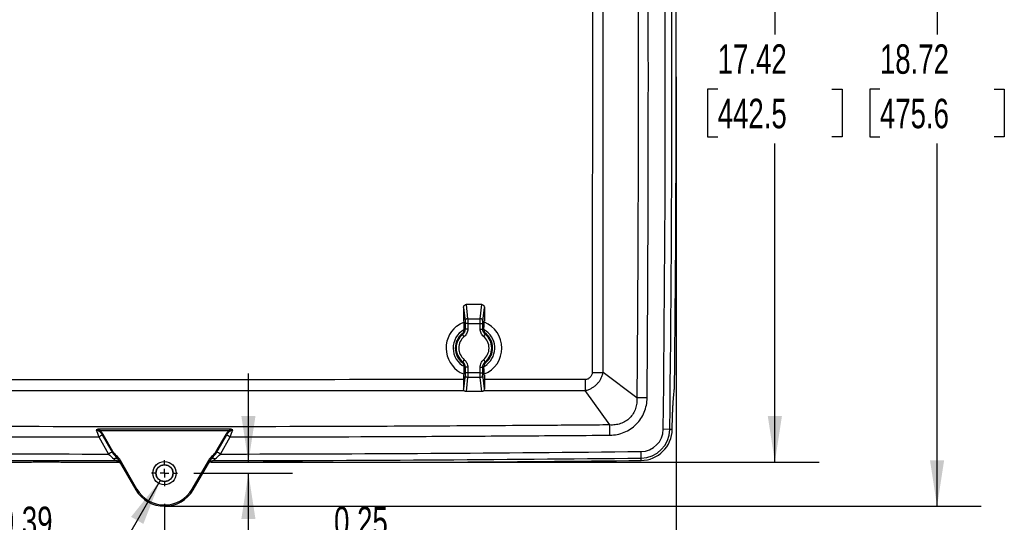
# Model space of a CAD drawing. Header units: inches. Extents: x 2 to 86, y 2 to 66.
# Tile 5 of 34: x 17 to 39.3, y 15.6 to 27. Entities that reach past the tile are written whole.
import ezdxf

# ---------------------------------------------------------------- set-up
doc = ezdxf.new("R2010")
doc.units = ezdxf.units.IN
doc.header["$LTSCALE"] = 8
doc.header["$MEASUREMENT"] = 0
doc.linetypes.add('CENTERX2', pattern=[0.8, 0.5, -0.1, 0.1, -0.1])
doc.layers.add('CENTER', color=40, linetype='CENTERX2')
doc.layers.add('DIMENSIONS', color=140, linetype='Continuous', lineweight=25)
doc.styles.add('SLDTEXTSTYLE0', font='TXT', dxfattribs={"width": 0.7})
doc.dimstyles.new('SLDDIMSTYLE0', dxfattribs={"dimtxt": 0.679688, "dimasz": 1.04, "dimexe": 0, "dimexo": 0.0625, "dimgap": 0.169922, "dimtad": 0, "dimtih": 1, "dimtoh": 1, "dimrnd": 1e-09, "dimzin": 12, "dimdsep": 46, "dimtxsty": 'SLDTEXTSTYLE0', "dimsah": 1, "dimcen": 0.09, "dimadec": 0, "dimazin": 3, "dimtfac": 1, "dimtofl": 0, "dimtmove": 0, "dimatfit": 3, "dimfxl": 0, "dimfrac": 2, "dimtolj": 1, "dimtzin": 12, "dimarcsym": 0})
doc.dimstyles.new('SLDDIMSTYLE1', dxfattribs={"dimtxt": 0.679688, "dimasz": 1.04, "dimexe": 0, "dimexo": 0.0625, "dimgap": 0.169922, "dimtad": 0, "dimtih": 1, "dimtoh": 1, "dimrnd": 1e-09, "dimdsep": 46, "dimtxsty": 'SLDTEXTSTYLE0', "dimsah": 1, "dimcen": 0.09, "dimadec": 0, "dimazin": 2, "dimtfac": 1, "dimtmove": 0, "dimatfit": 0, "dimfxl": 0, "dimfrac": 2, "dimtolj": 1, "dimtzin": 12, "dimarcsym": 0})
doc.dimstyles.new('SLDDIMSTYLE2', dxfattribs={"dimtxt": 0.679688, "dimasz": 1.04, "dimexe": 0, "dimexo": 0.0625, "dimgap": 0.169922, "dimtad": 0, "dimtih": 1, "dimtoh": 1, "dimrnd": 1e-09, "dimdsep": 46, "dimtxsty": 'SLDTEXTSTYLE0', "dimsah": 1, "dimcen": 0, "dimadec": 0, "dimazin": 2, "dimtfac": 1, "dimtofl": 0, "dimtmove": 0, "dimatfit": 3, "dimfxl": 0, "dimfrac": 2, "dimtolj": 1, "dimtzin": 12, "dimarcsym": 0})

# ---------------------------------------------------------------- blocks, each defined once
blk = doc.blocks.new('_D')
at = {"layer": 'DIMENSIONS'}
for p, q in [((8.749, 25.26), (8.749, 11.13)), ((20.323, 16.002), (20.323, 11.13)), ((8.749, 12.13), (12.788, 12.13)), ((13.709, 12.13), (13.481, 12.13)), ((13.481, 12.13), (13.481, 11.05)), ((16.294, 12.13), (16.522, 12.13)), ((16.522, 12.13), (16.522, 11.05)), ((20.323, 12.13), (17.215, 12.13)), ((13.481, 11.05), (13.709, 11.05)), ((16.522, 11.05), (16.294, 11.05))]:
    blk.add_line(p, q, dxfattribs=at)
for points in [[(8.749, 12.13), (9.789, 11.97), (9.789, 12.29)], [(20.323, 12.13), (19.283, 12.29), (19.283, 11.97)]]:
    blk.add_solid(points, dxfattribs=at)
at = {"layer": 'DIMENSIONS', "char_height": 0.6667, "attachment_point": 1, "style": 'SLDTEXTSTYLE0'}
for s, insert in [('11.57', (13.709, 13.141)), ('294.0', (13.709, 11.909))]:
    blk.add_mtext(s, dxfattribs=dict(at, insert=insert))
blk = doc.blocks.new('_D_1')
at = {"layer": 'DIMENSIONS'}
for p, q in [((31.897, 25.26), (31.897, 11.13)), ((20.323, 16.002), (20.323, 11.13)), ((20.323, 12.13), (24.421, 12.13)), ((25.342, 12.13), (25.114, 12.13)), ((25.114, 12.13), (25.114, 11.05)), ((27.927, 12.13), (28.155, 12.13)), ((28.155, 12.13), (28.155, 11.05)), ((31.897, 12.13), (28.848, 12.13)), ((25.114, 11.05), (25.342, 11.05)), ((28.155, 11.05), (27.927, 11.05))]:
    blk.add_line(p, q, dxfattribs=at)
for points in [[(20.323, 12.13), (21.363, 11.97), (21.363, 12.29)], [(31.897, 12.13), (30.857, 12.29), (30.857, 11.97)]]:
    blk.add_solid(points, dxfattribs=at)
at = {"layer": 'DIMENSIONS', "char_height": 0.6667, "attachment_point": 1, "style": 'SLDTEXTSTYLE0'}
for s, insert in [('11.57', (25.342, 13.141)), ('294.0', (25.342, 11.909))]:
    blk.add_mtext(s, dxfattribs=dict(at, insert=insert))
blk = doc.blocks.new('_D_2')
at = {"layer": 'DIMENSIONS'}
for p, q in [((22.221, 16.947), (22.221, 18.947)), ((21.78, 16.947), (23.221, 16.947)), ((20.986, 16.695), (23.221, 16.695)), ((22.221, 14.926), (22.221, 16.695)), ((23.216, 14.926), (22.221, 14.926)), ((24.441, 14.926), (24.213, 14.926)), ((24.213, 14.926), (24.213, 13.845)), ((25.896, 14.926), (26.124, 14.926)), ((26.124, 14.926), (26.124, 13.845)), ((24.213, 13.845), (24.441, 13.845)), ((26.124, 13.845), (25.896, 13.845))]:
    blk.add_line(p, q, dxfattribs=at)
for points in [[(22.221, 16.947), (22.381, 17.987), (22.061, 17.987)], [(22.221, 16.695), (22.061, 15.655), (22.381, 15.655)]]:
    blk.add_solid(points, dxfattribs=at)
at = {"layer": 'DIMENSIONS', "char_height": 0.6667, "attachment_point": 1, "style": 'SLDTEXTSTYLE0'}
for s, insert in [('0.25', (24.159, 15.937)), ('6.4', (24.441, 14.705))]:
    blk.add_mtext(s, dxfattribs=dict(at, insert=insert))
blk = doc.blocks.new('_D_3')
at = {"layer": 'DIMENSIONS'}
for p, q in [((21.273, 34.366), (35.129, 34.366)), ((34.129, 34.366), (34.129, 26.618)), ((32.836, 25.386), (32.608, 25.386)), ((32.608, 25.386), (32.608, 24.306)), ((35.421, 25.386), (35.65, 25.386)), ((35.65, 25.386), (35.65, 24.306)), ((32.608, 24.306), (32.836, 24.306)), ((35.65, 24.306), (35.421, 24.306)), ((34.129, 16.947), (34.129, 24.153)), ((21.78, 16.947), (35.129, 16.947))]:
    blk.add_line(p, q, dxfattribs=at)
for points in [[(34.129, 34.366), (33.969, 33.326), (34.289, 33.326)], [(34.129, 16.947), (34.289, 17.987), (33.969, 17.987)]]:
    blk.add_solid(points, dxfattribs=at)
at = {"layer": 'DIMENSIONS', "char_height": 0.6667, "attachment_point": 1, "style": 'SLDTEXTSTYLE0'}
for s, insert in [('17.42', (32.836, 26.397)), ('442.5', (32.836, 25.165))]:
    blk.add_mtext(s, dxfattribs=dict(at, insert=insert))
blk = doc.blocks.new('_D_4')
at = {"layer": 'DIMENSIONS'}
for p, q in [((31.633, 34.67), (38.798, 34.67)), ((37.798, 34.67), (37.798, 26.618)), ((36.505, 25.386), (36.277, 25.386)), ((36.277, 25.386), (36.277, 24.306)), ((39.091, 25.386), (39.319, 25.386)), ((39.319, 25.386), (39.319, 24.306)), ((36.277, 24.306), (36.505, 24.306)), ((39.319, 24.306), (39.091, 24.306)), ((37.798, 15.947), (37.798, 24.153)), ((20.723, 15.947), (38.798, 15.947))]:
    blk.add_line(p, q, dxfattribs=at)
for points in [[(37.798, 34.67), (37.638, 33.63), (37.958, 33.63)], [(37.798, 15.947), (37.958, 16.987), (37.638, 16.987)]]:
    blk.add_solid(points, dxfattribs=at)
at = {"layer": 'DIMENSIONS', "char_height": 0.6667, "attachment_point": 1, "style": 'SLDTEXTSTYLE0'}
for s, insert in [('18.72', (36.505, 26.397)), ('475.6', (36.505, 25.165))]:
    blk.add_mtext(s, dxfattribs=dict(at, insert=insert))
blk = doc.blocks.new('_D_5')
at = {"layer": 'DIMENSIONS'}
for p, q in [((8.749, 26.06), (8.749, 38.301)), ((31.897, 26.06), (31.897, 38.301)), ((8.749, 37.301), (18.606, 37.301)), ((19.527, 37.301), (19.299, 37.301)), ((19.299, 37.301), (19.299, 36.221)), ((22.112, 37.301), (22.34, 37.301)), ((22.34, 37.301), (22.34, 36.221)), ((31.897, 37.301), (23.033, 37.301)), ((19.299, 36.221), (19.527, 36.221)), ((22.34, 36.221), (22.112, 36.221))]:
    blk.add_line(p, q, dxfattribs=at)
for points in [[(8.749, 37.301), (9.789, 37.141), (9.789, 37.461)], [(31.897, 37.301), (30.857, 37.461), (30.857, 37.141)]]:
    blk.add_solid(points, dxfattribs=at)
at = {"layer": 'DIMENSIONS', "char_height": 0.6667, "attachment_point": 1, "style": 'SLDTEXTSTYLE0'}
for s, insert in [('23.15', (19.527, 38.313)), ('588.0', (19.527, 37.08))]:
    blk.add_mtext(s, dxfattribs=dict(at, insert=insert))
blk = doc.blocks.new('_D_6')
at = {"layer": 'DIMENSIONS'}
for p, q in [((20.226, 16.528), (19.301, 14.926)), ((16.346, 14.926), (16.118, 14.926)), ((16.118, 14.926), (16.118, 13.845)), ((17.8, 14.926), (18.029, 14.926)), ((18.029, 14.926), (18.029, 13.845)), ((19.301, 14.926), (18.596, 14.926)), ((16.118, 13.845), (16.346, 13.845)), ((18.029, 13.845), (17.8, 13.845))]:
    blk.add_line(p, q, dxfattribs=at)
blk.add_solid([(20.226, 16.528), (19.568, 15.707), (19.845, 15.547)], dxfattribs=at)
at = {"layer": 'DIMENSIONS', "char_height": 0.6667, "attachment_point": 1, "style": 'SLDTEXTSTYLE0'}
for s, insert in [('%%c', (15.55, 15.937)), ('0.39', (16.576, 15.937)), ('9.8', (16.346, 14.705))]:
    blk.add_mtext(s, dxfattribs=dict(at, insert=insert))
blk = doc.blocks.new('SW_CENTERMARKSYMBOL_0')
at = {"layer": 'CENTER', "color": 0}
for p, q in [((0, 0.2), (0, 0.293)), ((-0.2, 0), (-0.293, 0)), ((0, 0), (-0.1, 0)), ((0, 0), (0, 0.1)), ((0, 0), (0.1, 0)), ((0, 0), (0, -0.1)), ((0.2, 0), (0.293, 0)), ((0, -0.2), (0, -0.293))]:
    blk.add_line(p, q, dxfattribs=at)

msp = doc.modelspace()

# ---------------------------------------------------------------- linework, layer by layer
for p, q in [((27.144, 20.51), (27.18, 20.188)), ((27.501, 20.51), (27.144, 20.51)), ((27.466, 20.188), (27.501, 20.51)), ((27.087, 20.445), (27.087, 20.139)), ((27.087, 20.445), (27.121, 20.135)), ((27.525, 20.135), (27.559, 20.445)), ((27.559, 20.445), (27.559, 20.139)), ((27.182, 20.082), (27.123, 20.082)), ((27.123, 20.082), (27.123, 19.955)), ((27.18, 20.188), (27.466, 20.188)), ((27.182, 20.082), (27.464, 20.082)), ((27.182, 20.082), (27.182, 19.955)), ((27.464, 20.082), (27.523, 20.082)), ((27.464, 19.955), (27.464, 20.082)), ((27.523, 19.955), (27.523, 20.082)), ((27.104, 19.789), (27.066, 19.834)), ((27.098, 19.95), (27.098, 19.944)), ((27.182, 19.955), (27.123, 19.955)), ((27.464, 19.955), (27.523, 19.955)), ((27.542, 19.789), (27.58, 19.834)), ((27.548, 19.95), (27.548, 19.944)), ((27.104, 19.262), (27.066, 19.217)), ((27.542, 19.262), (27.58, 19.217)), ((27.544, 19.165), (27.587, 19.195)), ((27.551, 19.111), (27.618, 19.156)), ((27.098, 19.107), (27.098, 19.101)), ((27.182, 19.096), (27.123, 19.096)), ((27.123, 19.096), (27.123, 18.968)), ((27.182, 18.968), (27.123, 18.968)), ((27.182, 19.096), (27.182, 18.968)), ((27.464, 18.968), (27.182, 18.968)), ((27.464, 19.096), (27.523, 19.096)), ((27.464, 18.968), (27.464, 19.096)), ((27.464, 18.968), (27.523, 18.968)), ((27.523, 18.968), (27.523, 19.096)), ((27.548, 19.107), (27.548, 19.101)), ((31.007, 18.4), (30.243, 18.97)), ((27.121, 18.916), (27.087, 18.605)), ((27.087, 18.912), (27.087, 18.605)), ((27.18, 18.863), (27.144, 18.541)), ((27.466, 18.863), (27.18, 18.863)), ((27.501, 18.541), (27.466, 18.863)), ((27.559, 18.605), (27.525, 18.916)), ((27.559, 18.912), (27.559, 18.605)), ((29.838, 18.811), (27.559, 18.811)), ((27.501, 18.541), (27.144, 18.541)), ((27.544, 18.564), (29.837, 18.564)), ((30.396, 17.786), (29.837, 18.564)), ((31.753, 17.686), (31.604, 17.687)), ((31.807, 17.685), (31.753, 17.686)), ((31.807, 17.685), (31.807, 17.687)), ((18.836, 17.514), (19.059, 17.128)), ((18.915, 17.56), (19.139, 17.174)), ((19.158, 17.185), (18.934, 17.571)), ((21.711, 17.571), (21.488, 17.185)), ((21.507, 17.174), (21.73, 17.56)), ((21.587, 17.128), (21.81, 17.514)), ((31.104, 17.036), (31.102, 17.186)), ((19.27, 17.012), (19.293, 16.98)), ((19.29, 16.985), (19.302, 16.97)), ((19.293, 16.98), (19.301, 16.969)), ((19.301, 16.969), (19.675, 16.321)), ((19.322, 16.932), (19.312, 16.938)), ((19.7, 16.336), (19.327, 16.984)), ((21.319, 16.984), (20.945, 16.336)), ((20.971, 16.321), (21.345, 16.969)), ((21.334, 16.938), (21.324, 16.932)), ((21.343, 16.97), (21.355, 16.985)), ((21.345, 16.969), (21.353, 16.98)), ((21.353, 16.98), (21.376, 17.012)), ((31.104, 16.983), (31.104, 17.036)), ((19.7, 16.336), (19.675, 16.321)), ((20.945, 16.336), (20.971, 16.321))]:
    msp.add_line(p, q)
at = {"flags": 128}
for points in [[(26.93, 20.018), (27.008, 20.071), (27.09, 20.111)], [(27.089, 20.14), (27.088, 20.139), (27.087, 20.139)], [(27.559, 20.139), (27.558, 20.139), (27.557, 20.14)], [(27.087, 18.912), (27.088, 18.911), (27.089, 18.911)], [(27.557, 18.911), (27.558, 18.911), (27.559, 18.912)], [(31.844, 18.482), (31.85, 18.541), (31.854, 18.587)], [(19.23, 16.978), (19.25, 16.961), (19.266, 16.947)], [(21.38, 16.947), (21.4, 16.964), (21.416, 16.978)]]:
    msp.add_lwpolyline(points, dxfattribs=at)
for radius in [0.263, 0.193, 0.189, 0.188]:
    msp.add_circle((20.323, 16.695), radius)
for centre, radius, start, end in [((-644.761, 25.66), 676.412, 359.324637, 0.675363), ((-644.761, 25.66), 676.561, 359.324637, 0.675363), ((-644.761, 25.66), 676.658, 359.409854, 0.590146), ((27.179, 20.13), 0.0578, 88.6744, 175.034), ((27.467, 20.13), 0.0578, 4.966, 91.3256), ((27.323, 19.525), 0.63, 291.8988, 68.116), ((27.323, 19.525), 0.63, 128.6047, 248.1751), ((27.323, 19.525), 0.472, 119.1074, 242.5423), ((27.323, 19.525), 0.423, 128.4647, 232.3653), ((27.323, 19.525), 0.409, 132.4807, 227.5193), ((27.323, 19.525), 0.402, 129.7777, 230.2223), ((27.323, 19.525), 0.472, 308.6047, 60.7644), ((27.323, 19.525), 0.423, 308.6047, 54.0509), ((27.323, 19.525), 0.402, 309.7777, 50.2223), ((27.323, 19.525), 0.409, 312.4807, 47.5193), ((27.323, 19.525), 0.342, 129.7777, 230.2223), ((27.323, 19.525), 0.342, 309.7777, 50.2223), ((27.179, 18.921), 0.0578, 184.966, 271.3256), ((27.467, 18.921), 0.0578, 268.6744, 355.034), ((31.096, 17.693), 0.508, 270.6247, 359.3246), ((31.096, 17.693), 0.657, 270.6247, 359.3246), ((31.096, 17.693), 0.711, 270.6247, 359.3246), ((20.315, 1006.567), 989.44, 269.376261, 269.927266), ((20.315, 1006.567), 989.44, 270.073651, 270.624655), ((20.315, 1006.567), 989.589, 269.376261, 269.937182), ((20.315, 1006.567), 989.589, 270.063734, 270.624655), ((20.315, 1006.567), 989.643, 270.365274, 270.624655), ((20.323, 16.695), 0.749, 210, 330), ((20.323, 16.695), 0.719, 210, 330)]:
    msp.add_arc(centre, radius, start, end)
for points, knots in [([(31.007, 32.921), (31.008, 32.883), (31.008, 32.845), (31.009, 32.77), (31.009, 32.732), (31.01, 32.618), (31.01, 32.543), (31.012, 32.316), (31.013, 32.164), (31.017, 31.711), (31.019, 31.408), (31.024, 30.501), (31.028, 29.896), (31.035, 28.08), (31.038, 26.87), (31.038, 24.45), (31.035, 23.24), (31.028, 21.425), (31.024, 20.82), (31.019, 19.912), (31.017, 19.61), (31.013, 19.156), (31.012, 19.005), (31.01, 18.778), (31.01, 18.702), (31.009, 18.589), (31.009, 18.551), (31.008, 18.475), (31.008, 18.437), (31.007, 18.4)], [0, 0, 0, 0, 0.007812, 0.007812, 0.015625, 0.015625, 0.03125, 0.03125, 0.0625, 0.0625, 0.125, 0.125, 0.25, 0.25, 0.5, 0.5, 0.75, 0.75, 0.875, 0.875, 0.9375, 0.9375, 0.96875, 0.96875, 0.984375, 0.984375, 0.992188, 0.992188, 1, 1, 1, 1]), ([(31.239, 18.398), (31.241, 18.549), (31.242, 18.701), (31.244, 19.003), (31.245, 19.155), (31.248, 19.608), (31.25, 19.911), (31.255, 20.819), (31.258, 21.424), (31.265, 23.24), (31.267, 24.45), (31.267, 26.871), (31.265, 28.081), (31.258, 29.897), (31.255, 30.502), (31.25, 31.41), (31.248, 31.712), (31.245, 32.166), (31.244, 32.317), (31.242, 32.62), (31.241, 32.771), (31.239, 32.923)], [0, 0, 0, 0, 0.03125, 0.03125, 0.0625, 0.0625, 0.125, 0.125, 0.25, 0.25, 0.5, 0.5, 0.75, 0.75, 0.875, 0.875, 0.9375, 0.9375, 0.96875, 0.96875, 1, 1, 1, 1]), ([(29.998, 32.351), (29.998, 32.211), (29.998, 32.072), (29.998, 31.793), (29.998, 31.654), (29.999, 31.236), (29.999, 30.957), (29.999, 30.121), (30, 29.563), (30, 27.89), (30.001, 26.775), (30.001, 24.545), (30, 23.43), (30, 21.758), (29.999, 21.2), (29.999, 20.364), (29.999, 20.085), (29.998, 19.667), (29.998, 19.528), (29.998, 19.249), (29.998, 19.109), (29.998, 18.97)], [0, 0, 0, 0, 0.03125, 0.03125, 0.0625, 0.0625, 0.125, 0.125, 0.25, 0.25, 0.5, 0.5, 0.75, 0.75, 0.875, 0.875, 0.9375, 0.9375, 0.96875, 0.96875, 1, 1, 1, 1]), ([(30.243, 18.97), (30.243, 18.988), (30.243, 19.005), (30.243, 19.04), (30.243, 19.057), (30.243, 19.109), (30.243, 19.144), (30.243, 19.249), (30.243, 19.318), (30.243, 19.527), (30.243, 19.667), (30.243, 20.085), (30.243, 20.364), (30.243, 21.2), (30.243, 21.758), (30.243, 23.43), (30.243, 24.545), (30.243, 26.775), (30.243, 27.89), (30.243, 29.563), (30.243, 30.121), (30.243, 30.957), (30.243, 31.236), (30.243, 31.654), (30.243, 31.793), (30.243, 32.002), (30.243, 32.072), (30.243, 32.176), (30.243, 32.211), (30.243, 32.264), (30.243, 32.281), (30.243, 32.316), (30.243, 32.333), (30.243, 32.351)], [0, 0, 0, 0, 0.003906, 0.003906, 0.007813, 0.007813, 0.015625, 0.015625, 0.03125, 0.03125, 0.0625, 0.0625, 0.125, 0.125, 0.25, 0.25, 0.5, 0.5, 0.75, 0.75, 0.875, 0.875, 0.9375, 0.9375, 0.96875, 0.96875, 0.984375, 0.984375, 0.992188, 0.992188, 0.996094, 0.996094, 1, 1, 1, 1]), ([(27.087, 20.445), (27.087, 20.453), (27.088, 20.461), (27.093, 20.477), (27.098, 20.485), (27.109, 20.497), (27.116, 20.502), (27.13, 20.508), (27.137, 20.51), (27.144, 20.51)], [0, 0, 0, 0, 0.25, 0.25, 0.5, 0.5, 0.75, 0.75, 1, 1, 1, 1]), ([(27.501, 20.51), (27.508, 20.51), (27.516, 20.508), (27.53, 20.502), (27.537, 20.497), (27.548, 20.485), (27.552, 20.477), (27.558, 20.461), (27.559, 20.453), (27.559, 20.445)], [0, 0, 0, 0, 0.25, 0.25, 0.5, 0.5, 0.75, 0.75, 1, 1, 1, 1]), ([(27.089, 20.14), (27.091, 20.098), (27.092, 20.063), (27.095, 20), (27.097, 19.974), (27.098, 19.95)], [0, 0, 0, 0, 0.5, 0.5, 1, 1, 1, 1]), ([(27.121, 20.135), (27.121, 20.133), (27.122, 20.13), (27.122, 20.122), (27.122, 20.118), (27.123, 20.109), (27.123, 20.104), (27.123, 20.093), (27.123, 20.088), (27.123, 20.082)], [0, 0, 0, 0, 0.25, 0.25, 0.5, 0.5, 0.75, 0.75, 1, 1, 1, 1]), ([(27.18, 20.188), (27.18, 20.187), (27.18, 20.185), (27.18, 20.181), (27.181, 20.177), (27.181, 20.173), (27.181, 20.169), (27.181, 20.164), (27.181, 20.159), (27.181, 20.154), (27.181, 20.149), (27.181, 20.144), (27.181, 20.138), (27.182, 20.133), (27.182, 20.127), (27.182, 20.122), (27.182, 20.116), (27.182, 20.11), (27.182, 20.105), (27.182, 20.099), (27.182, 20.093), (27.182, 20.088), (27.182, 20.084), (27.182, 20.082)], [0, 0, 0, 0, 0.0530782, 0.1056101, 0.1575959, 0.2090355, 0.2599289, 0.3102764, 0.3600778, 0.4093333, 0.4580428, 0.5062066, 0.5538245, 0.6008967, 0.6474233, 0.6934042, 0.7388396, 0.7837296, 0.8280741, 0.8718734, 0.9151274, 0.9578362, 1, 1, 1, 1]), ([(27.464, 20.082), (27.464, 20.085), (27.464, 20.089), (27.464, 20.096), (27.464, 20.104), (27.464, 20.111), (27.464, 20.118), (27.464, 20.125), (27.464, 20.131), (27.464, 20.138), (27.464, 20.146), (27.465, 20.154), (27.465, 20.164), (27.465, 20.173), (27.465, 20.181), (27.466, 20.186), (27.466, 20.188)], [0, 0, 0, 0, 0.054255, 0.108836, 0.163743, 0.218976, 0.274537, 0.330424, 0.386638, 0.443178, 0.500047, 0.591913, 0.687841, 0.787832, 0.891885, 1, 1, 1, 1]), ([(27.523, 20.082), (27.523, 20.088), (27.523, 20.093), (27.523, 20.104), (27.523, 20.109), (27.523, 20.118), (27.524, 20.122), (27.524, 20.13), (27.524, 20.133), (27.525, 20.135)], [0, 0, 0, 0, 0.25, 0.25, 0.5, 0.5, 0.75, 0.75, 1, 1, 1, 1]), ([(27.548, 19.95), (27.549, 19.974), (27.55, 20), (27.553, 20.063), (27.555, 20.098), (27.557, 20.14)], [0, 0, 0, 0, 0.5, 0.5, 1, 1, 1, 1]), ([(27.046, 19.827), (27.062, 19.842), (27.075, 19.86), (27.093, 19.9), (27.098, 19.922), (27.098, 19.944)], [0, 0, 0, 0, 0.5, 0.5, 1, 1, 1, 1]), ([(27.123, 19.955), (27.123, 19.932), (27.118, 19.909), (27.098, 19.867), (27.084, 19.849), (27.066, 19.834)], [0, 0, 0, 0, 0.5, 0.5, 1, 1, 1, 1]), ([(27.182, 19.955), (27.182, 19.94), (27.18, 19.924), (27.173, 19.893), (27.168, 19.878), (27.155, 19.849), (27.146, 19.835), (27.126, 19.809), (27.116, 19.798), (27.104, 19.789)], [0, 0, 0, 0, 0.25, 0.25, 0.5, 0.5, 0.75, 0.75, 1, 1, 1, 1]), ([(27.542, 19.789), (27.53, 19.798), (27.519, 19.809), (27.5, 19.835), (27.491, 19.849), (27.477, 19.878), (27.472, 19.893), (27.465, 19.924), (27.464, 19.94), (27.464, 19.955)], [0, 0, 0, 0, 0.25, 0.25, 0.5, 0.5, 0.75, 0.75, 1, 1, 1, 1]), ([(27.58, 19.834), (27.562, 19.849), (27.548, 19.867), (27.528, 19.909), (27.523, 19.932), (27.523, 19.955)], [0, 0, 0, 0, 0.5, 0.5, 1, 1, 1, 1]), ([(27.548, 19.944), (27.548, 19.922), (27.553, 19.9), (27.57, 19.86), (27.584, 19.842), (27.599, 19.827)], [0, 0, 0, 0, 0.5, 0.5, 1, 1, 1, 1]), ([(27.098, 19.107), (27.098, 19.128), (27.093, 19.15), (27.075, 19.191), (27.062, 19.209), (27.046, 19.223)], [0, 0, 0, 0, 0.5, 0.5, 1, 1, 1, 1]), ([(27.066, 19.217), (27.084, 19.202), (27.098, 19.183), (27.118, 19.142), (27.123, 19.119), (27.123, 19.096)], [0, 0, 0, 0, 0.5, 0.5, 1, 1, 1, 1]), ([(27.104, 19.262), (27.116, 19.252), (27.126, 19.241), (27.146, 19.216), (27.155, 19.202), (27.168, 19.173), (27.173, 19.157), (27.18, 19.126), (27.182, 19.111), (27.182, 19.096)], [0, 0, 0, 0, 0.25, 0.25, 0.5, 0.5, 0.75, 0.75, 1, 1, 1, 1]), ([(27.464, 19.096), (27.464, 19.111), (27.465, 19.126), (27.472, 19.157), (27.477, 19.173), (27.491, 19.202), (27.5, 19.216), (27.519, 19.241), (27.53, 19.252), (27.542, 19.262)], [0, 0, 0, 0, 0.25, 0.25, 0.5, 0.5, 0.75, 0.75, 1, 1, 1, 1]), ([(27.523, 19.096), (27.523, 19.119), (27.528, 19.142), (27.548, 19.183), (27.562, 19.202), (27.58, 19.217)], [0, 0, 0, 0, 0.5, 0.5, 1, 1, 1, 1]), ([(27.599, 19.223), (27.584, 19.209), (27.57, 19.191), (27.553, 19.15), (27.548, 19.128), (27.548, 19.107)], [0, 0, 0, 0, 0.5, 0.5, 1, 1, 1, 1]), ([(27.098, 19.101), (27.097, 19.077), (27.095, 19.05), (27.092, 18.988), (27.091, 18.953), (27.089, 18.911)], [0, 0, 0, 0, 0.5, 0.5, 1, 1, 1, 1]), ([(27.123, 18.968), (27.123, 18.963), (27.123, 18.957), (27.123, 18.947), (27.123, 18.942), (27.122, 18.933), (27.122, 18.928), (27.122, 18.921), (27.121, 18.918), (27.121, 18.916)], [0, 0, 0, 0, 0.25, 0.25, 0.5, 0.5, 0.75, 0.75, 1, 1, 1, 1]), ([(27.182, 18.968), (27.182, 18.966), (27.182, 18.961), (27.182, 18.954), (27.182, 18.947), (27.182, 18.94), (27.182, 18.933), (27.182, 18.926), (27.182, 18.919), (27.182, 18.913), (27.181, 18.905), (27.181, 18.896), (27.181, 18.887), (27.181, 18.878), (27.18, 18.869), (27.18, 18.865), (27.18, 18.863)], [0, 0, 0, 0, 0.0542547, 0.1088356, 0.1637428, 0.2189764, 0.2745367, 0.3304237, 0.3866375, 0.4431784, 0.5000465, 0.5919128, 0.6878414, 0.7878322, 0.8918851, 1, 1, 1, 1]), ([(27.466, 18.863), (27.466, 18.864), (27.466, 18.866), (27.465, 18.87), (27.465, 18.873), (27.465, 18.878), (27.465, 18.882), (27.465, 18.887), (27.465, 18.891), (27.465, 18.896), (27.464, 18.902), (27.464, 18.907), (27.464, 18.912), (27.464, 18.918), (27.464, 18.923), (27.464, 18.929), (27.464, 18.935), (27.464, 18.94), (27.464, 18.946), (27.464, 18.952), (27.464, 18.957), (27.464, 18.963), (27.464, 18.967), (27.464, 18.968)], [0, 0, 0, 0, 0.052909, 0.105289, 0.157139, 0.20846, 0.259252, 0.309515, 0.359249, 0.408453, 0.457129, 0.505276, 0.552894, 0.599983, 0.646543, 0.692575, 0.738078, 0.783053, 0.827499, 0.871416, 0.914806, 0.957667, 1, 1, 1, 1]), ([(27.525, 18.916), (27.524, 18.918), (27.524, 18.921), (27.524, 18.928), (27.523, 18.933), (27.523, 18.942), (27.523, 18.947), (27.523, 18.957), (27.523, 18.963), (27.523, 18.968)], [0, 0, 0, 0, 0.25, 0.25, 0.5, 0.5, 0.75, 0.75, 1, 1, 1, 1]), ([(27.557, 18.911), (27.555, 18.953), (27.553, 18.988), (27.55, 19.05), (27.549, 19.077), (27.548, 19.101)], [0, 0, 0, 0, 0.5, 0.5, 1, 1, 1, 1]), ([(29.837, 18.564), (29.854, 18.568), (29.869, 18.572), (29.897, 18.58), (29.91, 18.585), (29.947, 18.6), (29.97, 18.611), (30.012, 18.634), (30.031, 18.647), (30.068, 18.675), (30.085, 18.69), (30.117, 18.722), (30.132, 18.739), (30.16, 18.775), (30.173, 18.795), (30.196, 18.837), (30.207, 18.859), (30.222, 18.896), (30.227, 18.909), (30.235, 18.937), (30.239, 18.953), (30.243, 18.97)], [0, 0, 0, 0, 0.0625, 0.0625, 0.125, 0.125, 0.25, 0.25, 0.375, 0.375, 0.5, 0.5, 0.625, 0.625, 0.75, 0.75, 0.875, 0.875, 0.9375, 0.9375, 1, 1, 1, 1]), ([(29.998, 18.97), (29.998, 18.96), (29.996, 18.949), (29.991, 18.929), (29.988, 18.92), (29.975, 18.892), (29.962, 18.875), (29.933, 18.846), (29.916, 18.834), (29.888, 18.821), (29.878, 18.817), (29.858, 18.812), (29.848, 18.811), (29.838, 18.811)], [0, 0, 0, 0, 0.125, 0.125, 0.25, 0.25, 0.5, 0.5, 0.75, 0.75, 0.875, 0.875, 1, 1, 1, 1]), ([(29.998, 18.97), (30.044, 18.97), (30.091, 18.97), (30.175, 18.97), (30.213, 18.97), (30.243, 18.97)], [0, 0, 0, 0, 0.5, 0.5, 1, 1, 1, 1]), ([(27.087, 18.811), (26.228, 18.811), (23.592, 18.81), (19.562, 18.81), (15.912, 18.81), (14.038, 18.811), (13.559, 18.811)], [0, 0, 0, 0, 0.190514, 0.584406, 0.893892, 1, 1, 1, 1]), ([(29.838, 18.811), (29.838, 18.764), (29.838, 18.717), (29.837, 18.632), (29.837, 18.594), (29.837, 18.564)], [0, 0, 0, 0, 0.5, 0.5, 1, 1, 1, 1]), ([(13.544, 18.564), (13.901, 18.564), (15.526, 18.564), (18.42, 18.564), (22.226, 18.564), (25.119, 18.564), (26.744, 18.564), (27.1, 18.564)], [0, 0, 0, 0, 0.078962, 0.359698, 0.640436, 0.921172, 1, 1, 1, 1]), ([(27.144, 18.541), (27.137, 18.541), (27.13, 18.542), (27.116, 18.549), (27.109, 18.554), (27.098, 18.566), (27.093, 18.574), (27.088, 18.59), (27.087, 18.598), (27.087, 18.605)], [0, 0, 0, 0, 0.25, 0.25, 0.5, 0.5, 0.75, 0.75, 1, 1, 1, 1]), ([(27.559, 18.605), (27.559, 18.598), (27.558, 18.59), (27.552, 18.574), (27.548, 18.566), (27.537, 18.554), (27.53, 18.549), (27.516, 18.542), (27.508, 18.541), (27.501, 18.541)], [0, 0, 0, 0, 0.25, 0.25, 0.5, 0.5, 0.75, 0.75, 1, 1, 1, 1]), ([(31.854, 18.587), (31.855, 18.59), (31.855, 18.594), (31.856, 18.602), (31.856, 18.61), (31.857, 18.618), (31.858, 18.626), (31.858, 18.636), (31.859, 18.648), (31.86, 18.662), (31.86, 18.676), (31.861, 18.686), (31.861, 18.691)], [0, 0, 0, 0, 0.083261, 0.166251, 0.249108, 0.33197, 0.414974, 0.498256, 0.623912, 0.749102, 0.874306, 1, 1, 1, 1]), ([(31.007, 18.4), (31.011, 18.359), (31.011, 18.318), (31.001, 18.236), (30.992, 18.195), (30.952, 18.078), (30.907, 18.006), (30.819, 17.917), (30.787, 17.891), (30.716, 17.847), (30.679, 17.829), (30.601, 17.802), (30.56, 17.793), (30.478, 17.783), (30.437, 17.783), (30.396, 17.786)], [0, 0, 0, 0, 0.125, 0.125, 0.25, 0.25, 0.5, 0.5, 0.625, 0.625, 0.75, 0.75, 0.875, 0.875, 1, 1, 1, 1]), ([(30.398, 17.555), (30.453, 17.556), (30.508, 17.561), (30.616, 17.583), (30.669, 17.599), (30.771, 17.641), (30.82, 17.667), (30.912, 17.728), (30.955, 17.763), (31.071, 17.88), (31.134, 17.974), (31.196, 18.127), (31.212, 18.18), (31.233, 18.288), (31.239, 18.343), (31.239, 18.398)], [0, 0, 0, 0, 0.125, 0.125, 0.25, 0.25, 0.375, 0.375, 0.5, 0.5, 0.75, 0.75, 0.875, 0.875, 1, 1, 1, 1]), ([(31.239, 18.398), (31.195, 18.398), (31.151, 18.399), (31.071, 18.4), (31.035, 18.4), (31.007, 18.4)], [0, 0, 0, 0, 0.5, 0.5, 1, 1, 1, 1]), ([(31.807, 17.687), (31.807, 17.694), (31.807, 17.707), (31.808, 17.727), (31.808, 17.747), (31.808, 17.767), (31.809, 17.787), (31.809, 17.807), (31.809, 17.827), (31.81, 17.847), (31.81, 17.866), (31.811, 17.886), (31.812, 17.936), (31.815, 18.014), (31.819, 18.118), (31.824, 18.218), (31.829, 18.291), (31.832, 18.342), (31.834, 18.371), (31.837, 18.4), (31.839, 18.429), (31.842, 18.456), (31.843, 18.474), (31.844, 18.482)], [0, 0, 0, 0, 0.022729, 0.045427, 0.0681, 0.090758, 0.113407, 0.136054, 0.158709, 0.181377, 0.204067, 0.226786, 0.249542, 0.374567, 0.499728, 0.624111, 0.748597, 0.790558, 0.832431, 0.874265, 0.916106, 0.958002, 1, 1, 1, 1]), ([(30.396, 17.786), (30.187, 17.785), (29.977, 17.783), (29.557, 17.78), (29.347, 17.778), (28.717, 17.773), (28.298, 17.771), (27.038, 17.763), (26.199, 17.758), (23.681, 17.748), (22.002, 17.744), (18.644, 17.744), (16.965, 17.748), (14.447, 17.758), (13.607, 17.763), (12.348, 17.771), (11.929, 17.773), (11.299, 17.778), (11.089, 17.78), (10.669, 17.783), (10.459, 17.785), (10.25, 17.786)], [0, 0, 0, 0, 0.03125, 0.03125, 0.0625, 0.0625, 0.125, 0.125, 0.25, 0.25, 0.5, 0.5, 0.75, 0.75, 0.875, 0.875, 0.9375, 0.9375, 0.96875, 0.96875, 1, 1, 1, 1]), ([(18.852, 17.694), (18.84, 17.694), (18.827, 17.693), (18.803, 17.686), (18.791, 17.681), (18.781, 17.673)], [0, 0, 0, 0, 0.5, 0.5, 1, 1, 1, 1]), ([(18.781, 17.673), (18.796, 17.676), (18.808, 17.675), (18.832, 17.671), (18.842, 17.668), (18.852, 17.664)], [0, 0, 0, 0, 0.5, 0.5, 1, 1, 1, 1]), ([(18.781, 17.673), (18.795, 17.673), (18.809, 17.668), (18.835, 17.654), (18.847, 17.645), (18.881, 17.614), (18.9, 17.588), (18.915, 17.56)], [0, 0, 0, 0, 0.25, 0.25, 0.5, 0.5, 1, 1, 1, 1]), ([(18.934, 17.571), (18.924, 17.589), (18.906, 17.615), (18.881, 17.642), (18.869, 17.652), (18.861, 17.658), (18.857, 17.661), (18.852, 17.664)], [0, 0, 0, 0, 0.5, 0.75, 0.875, 0.875, 1, 1, 1, 1]), ([(21.793, 17.664), (21.776, 17.653), (21.761, 17.638), (21.734, 17.607), (21.722, 17.589), (21.711, 17.571)], [0, 0, 0, 0, 0.5, 0.5, 1, 1, 1, 1]), ([(21.73, 17.56), (21.746, 17.588), (21.765, 17.613), (21.799, 17.645), (21.811, 17.654), (21.837, 17.668), (21.851, 17.673), (21.865, 17.673)], [0, 0, 0, 0, 0.5, 0.5, 0.75, 0.75, 1, 1, 1, 1]), ([(21.865, 17.673), (21.855, 17.681), (21.843, 17.686), (21.825, 17.691), (21.819, 17.693), (21.806, 17.694), (21.8, 17.694), (21.793, 17.694)], [0, 0, 0, 0, 0.5, 0.5, 0.75, 0.75, 1, 1, 1, 1]), ([(21.793, 17.664), (21.798, 17.666), (21.804, 17.668), (21.814, 17.671), (21.82, 17.672), (21.832, 17.674), (21.838, 17.675), (21.851, 17.675), (21.857, 17.675), (21.865, 17.673)], [0, 0, 0, 0, 0.25, 0.25, 0.5, 0.5, 0.75, 0.75, 1, 1, 1, 1]), ([(30.398, 17.555), (30.398, 17.599), (30.397, 17.643), (30.397, 17.723), (30.396, 17.758), (30.396, 17.786)], [0, 0, 0, 0, 0.5, 0.5, 1, 1, 1, 1]), ([(10.248, 17.555), (10.963, 17.549), (11.679, 17.544), (13.11, 17.535), (13.826, 17.531), (15.973, 17.52), (17.404, 17.516), (18.836, 17.514)], [0, 0, 0, 0, 0.25, 0.25, 0.5, 0.5, 1, 1, 1, 1]), ([(18.915, 17.56), (18.905, 17.555), (18.893, 17.547), (18.865, 17.532), (18.851, 17.523), (18.836, 17.514)], [0, 0, 0, 0, 0.5, 0.5, 1, 1, 1, 1]), ([(21.81, 17.514), (21.795, 17.523), (21.78, 17.532), (21.753, 17.547), (21.741, 17.555), (21.73, 17.56)], [0, 0, 0, 0, 0.5, 0.5, 1, 1, 1, 1]), ([(21.81, 17.514), (23.241, 17.516), (24.673, 17.52), (26.82, 17.531), (27.535, 17.535), (28.967, 17.544), (29.682, 17.549), (30.398, 17.555)], [0, 0, 0, 0, 0.5, 0.5, 0.75, 0.75, 1, 1, 1, 1]), ([(19.139, 17.174), (19.128, 17.168), (19.116, 17.161), (19.089, 17.145), (19.074, 17.136), (19.059, 17.128)], [0, 0, 0, 0, 0.5, 0.5, 1, 1, 1, 1]), ([(19.139, 17.174), (19.157, 17.142), (19.18, 17.113), (19.227, 17.061), (19.25, 17.037), (19.27, 17.012)], [0, 0, 0, 0, 0.5, 0.5, 1, 1, 1, 1]), ([(19.293, 17.031), (19.271, 17.058), (19.246, 17.081), (19.198, 17.13), (19.175, 17.155), (19.158, 17.185)], [0, 0, 0, 0, 0.5, 0.5, 1, 1, 1, 1]), ([(21.488, 17.185), (21.471, 17.155), (21.448, 17.13), (21.4, 17.081), (21.375, 17.058), (21.353, 17.031)], [0, 0, 0, 0, 0.5, 0.5, 1, 1, 1, 1]), ([(21.376, 17.012), (21.396, 17.037), (21.419, 17.061), (21.465, 17.113), (21.489, 17.142), (21.507, 17.174)], [0, 0, 0, 0, 0.5, 0.5, 1, 1, 1, 1]), ([(21.587, 17.128), (21.572, 17.136), (21.557, 17.145), (21.53, 17.161), (21.517, 17.168), (21.507, 17.174)], [0, 0, 0, 0, 0.5, 0.5, 1, 1, 1, 1]), ([(14.118, 16.944), (14.167, 16.944), (14.265, 16.944), (14.411, 16.944), (14.558, 16.945), (14.705, 16.945), (14.852, 16.945), (14.999, 16.945), (15.146, 16.946), (15.292, 16.946), (15.439, 16.946), (15.586, 16.946), (15.733, 16.946), (15.88, 16.947), (16.027, 16.947), (16.174, 16.947), (16.321, 16.947), (16.468, 16.947), (16.615, 16.947), (16.763, 16.947), (16.91, 16.947), (17.057, 16.947), (17.204, 16.947), (17.351, 16.948), (17.498, 16.948), (17.646, 16.948), (17.793, 16.948), (17.94, 16.948), (18.087, 16.947), (18.235, 16.947), (18.382, 16.947), (18.529, 16.947), (18.677, 16.947), (18.824, 16.947), (18.971, 16.947), (19.119, 16.947), (19.217, 16.947), (19.266, 16.947)], [0, 0, 0, 0, 0.028591, 0.057179, 0.085764, 0.114345, 0.142924, 0.171499, 0.200073, 0.228644, 0.257213, 0.28578, 0.314346, 0.34291, 0.371473, 0.400035, 0.428596, 0.457157, 0.485718, 0.514278, 0.542839, 0.5714, 0.599961, 0.628523, 0.657087, 0.685651, 0.714217, 0.742784, 0.771354, 0.799925, 0.828498, 0.857075, 0.885653, 0.914235, 0.94282, 0.971408, 1, 1, 1, 1]), ([(19.27, 17.012), (19.259, 17.021), (19.245, 17.027), (19.213, 17.03), (19.194, 17.027), (19.175, 17.022)], [0, 0, 0, 0, 0.5, 0.5, 1, 1, 1, 1]), ([(19.311, 16.947), (19.305, 16.952), (19.291, 16.965), (19.263, 16.976), (19.241, 16.977), (19.23, 16.978)], [0, 0, 0, 0, 0.266043, 0.633023, 1, 1, 1, 1]), ([(19.266, 16.947), (19.269, 16.947), (19.273, 16.947), (19.281, 16.946), (19.288, 16.945), (19.296, 16.943), (19.304, 16.941), (19.309, 16.939), (19.312, 16.938)], [0, 0, 0, 0, 0.15101, 0.308259, 0.471777, 0.641576, 0.817656, 1, 1, 1, 1]), ([(19.302, 16.97), (19.302, 16.97), (19.301, 16.969), (19.301, 16.969), (19.301, 16.969), (19.301, 16.969)], [0, 0, 0, 0, 0.045153, 0.522576, 1, 1, 1, 1]), ([(19.327, 16.984), (19.325, 16.983), (19.321, 16.981), (19.316, 16.978), (19.312, 16.975), (19.308, 16.973), (19.304, 16.971), (19.303, 16.97), (19.302, 16.97)], [0, 0, 0, 0, 0.169336, 0.338672, 0.508008, 0.677343, 0.846679, 1, 1, 1, 1]), ([(21.343, 16.97), (21.343, 16.97), (21.341, 16.971), (21.338, 16.973), (21.334, 16.975), (21.329, 16.978), (21.324, 16.981), (21.321, 16.983), (21.319, 16.984)], [0, 0, 0, 0, 0.1533207, 0.3226566, 0.4919924, 0.6613283, 0.8306641, 1, 1, 1, 1]), ([(21.38, 16.947), (21.377, 16.947), (21.373, 16.947), (21.366, 16.946), (21.36, 16.945), (21.353, 16.944), (21.347, 16.942), (21.34, 16.941), (21.336, 16.939), (21.334, 16.938)], [0, 0, 0, 0, 0.142306, 0.284137, 0.425889, 0.56796, 0.710744, 0.854631, 1, 1, 1, 1]), ([(21.335, 16.947), (21.341, 16.952), (21.355, 16.965), (21.383, 16.976), (21.405, 16.977), (21.416, 16.978)], [0, 0, 0, 0, 0.2659339, 0.6328487, 1, 1, 1, 1]), ([(21.345, 16.969), (21.345, 16.969), (21.345, 16.969), (21.344, 16.969), (21.343, 16.97), (21.343, 16.97)], [0, 0, 0, 0, 0.477424, 0.954847, 1, 1, 1, 1]), ([(21.47, 17.022), (21.452, 17.027), (21.433, 17.03), (21.4, 17.027), (21.386, 17.021), (21.376, 17.012)], [0, 0, 0, 0, 0.5, 0.5, 1, 1, 1, 1]), ([(21.38, 16.947), (21.429, 16.947), (21.527, 16.947), (21.674, 16.947), (21.822, 16.947), (21.969, 16.947), (22.117, 16.947), (22.264, 16.947), (22.411, 16.947), (22.558, 16.948), (22.706, 16.948), (22.853, 16.948), (23, 16.948), (23.147, 16.948), (23.295, 16.948), (23.442, 16.948), (23.589, 16.947), (23.736, 16.947), (23.883, 16.947), (24.03, 16.947), (24.177, 16.947), (24.324, 16.947), (24.471, 16.947), (24.619, 16.947), (24.766, 16.947), (24.912, 16.947), (25.059, 16.946), (25.206, 16.946), (25.353, 16.946), (25.5, 16.946), (25.647, 16.945), (25.794, 16.945), (25.941, 16.945), (26.088, 16.945), (26.234, 16.944), (26.381, 16.944), (26.479, 16.944), (26.528, 16.944)], [0, 0, 0, 0, 0.028592, 0.05718, 0.085765, 0.114347, 0.142925, 0.171502, 0.200075, 0.228646, 0.257216, 0.285783, 0.314349, 0.342913, 0.371477, 0.400039, 0.4286, 0.457161, 0.485722, 0.514282, 0.542843, 0.571404, 0.599965, 0.628527, 0.65709, 0.685654, 0.71422, 0.742787, 0.771356, 0.799927, 0.828501, 0.857076, 0.885655, 0.914236, 0.942821, 0.971409, 1, 1, 1, 1]), ([(26.528, 16.944), (26.534, 16.944), (26.547, 16.944), (26.566, 16.944), (26.585, 16.944), (26.605, 16.944), (26.618, 16.944), (26.624, 16.944)], [0, 0, 0, 0, 0.199246, 0.398795, 0.598721, 0.799098, 1, 1, 1, 1])]:
    msp.add_open_spline(points, degree=3, knots=knots)
for points in [[(27.066, 19.834), (27.059, 19.832), (27.053, 19.83), (27.046, 19.827)], [(27.123, 19.955), (27.114, 19.951), (27.106, 19.948), (27.098, 19.944)], [(27.548, 19.944), (27.54, 19.948), (27.531, 19.951), (27.523, 19.955)], [(27.599, 19.827), (27.593, 19.83), (27.586, 19.832), (27.58, 19.834)], [(27.046, 19.223), (27.053, 19.221), (27.059, 19.219), (27.066, 19.217)], [(27.58, 19.217), (27.586, 19.219), (27.593, 19.221), (27.599, 19.223)], [(27.098, 19.107), (27.106, 19.103), (27.114, 19.099), (27.123, 19.096)], [(27.523, 19.096), (27.531, 19.099), (27.54, 19.103), (27.548, 19.107)], [(18.781, 17.673), (18.798, 17.625), (18.817, 17.57), (18.836, 17.514)], [(21.793, 17.694), (20.813, 17.693), (19.833, 17.693), (18.852, 17.694)], [(18.852, 17.694), (18.852, 17.686), (18.852, 17.675), (18.852, 17.664)], [(18.852, 17.664), (19.833, 17.663), (20.813, 17.663), (21.793, 17.664)], [(21.793, 17.694), (21.793, 17.686), (21.793, 17.675), (21.793, 17.664)], [(21.81, 17.514), (21.829, 17.57), (21.848, 17.625), (21.865, 17.673)], [(18.934, 17.571), (18.927, 17.567), (18.92, 17.563), (18.915, 17.56)], [(21.711, 17.571), (21.718, 17.567), (21.726, 17.563), (21.73, 17.56)], [(19.158, 17.185), (19.151, 17.181), (19.143, 17.177), (19.139, 17.174)], [(21.488, 17.185), (21.495, 17.181), (21.502, 17.177), (21.507, 17.174)], [(19.059, 17.128), (19.1, 17.089), (19.142, 17.05), (19.175, 17.022)], [(19.175, 17.022), (19.203, 16.998), (19.223, 16.981), (19.23, 16.978)], [(19.27, 17.012), (19.271, 17.013), (19.276, 17.018), (19.287, 17.027), (19.293, 17.031)], [(19.327, 16.984), (19.317, 17.001), (19.305, 17.016), (19.293, 17.031)], [(21.353, 17.031), (21.341, 17.016), (21.329, 17.001), (21.319, 16.984)], [(21.353, 17.031), (21.359, 17.027), (21.369, 17.018), (21.375, 17.013), (21.376, 17.012)], [(21.416, 16.978), (21.422, 16.981), (21.443, 16.998), (21.47, 17.022)], [(21.47, 17.022), (21.504, 17.051), (21.546, 17.089), (21.587, 17.128)]]:
    msp.add_open_spline(points, degree=3)
at = {"layer": 'DIMENSIONS'}
for p, q in [((31.897, 25.66), (31.897, 16.71)), ((21.38, 16.947), (32.205, 16.947)), ((20.323, 15.947), (20.873, 15.947))]:
    msp.add_line(p, q, dxfattribs=at)

# ---------------------------------------------------------------- block references
at = {"layer": 'CENTER'}
msp.add_blockref('SW_CENTERMARKSYMBOL_0', (20.323, 16.695), dxfattribs=at)

# ---------------------------------------------------------------- dimensions: what is measured, and where the dimension line sits
at = {"layer": 'DIMENSIONS'}
for base, p1, p2, angle, dimstyle, picture, middle in [((8.749, 37.301), (31.897, 25.66), (8.749, 25.66), 0, 'SLDDIMSTYLE0', '_D_5', (20.819, 37.301)), ((37.798, 34.67), (20.323, 15.947), (31.233, 34.67), 90, 'SLDDIMSTYLE0', '_D_4', (37.798, 25.386)), ((34.129, 16.947), (20.873, 34.366), (21.38, 16.947), 90, 'SLDDIMSTYLE0', '_D_3', (34.129, 25.386)), ((20.323, 12.13), (8.749, 25.66), (20.323, 16.402), 0, 'SLDDIMSTYLE0', '_D', (15.001, 12.13)), ((20.323, 12.13), (31.897, 25.66), (20.323, 16.402), 0, 'SLDDIMSTYLE0', '_D_1', (26.635, 12.13)), ((22.221, 16.695), (21.38, 16.947), (20.586, 16.695), 90, 'SLDDIMSTYLE1', '_D_2', (22.221, 14.926))]:
    dim = msp.add_linear_dim(base=base, p1=p1, p2=p2, angle=angle, dimstyle=dimstyle, dxfattribs=at)
    dim.commit()
    dim.dimension.update_dxf_attribs({"geometry": picture, "text_midpoint": middle, "dimtype": 160})
dim = msp.add_diameter_dim_2p(p1=(20.419, 16.863), p2=(20.226, 16.528), dimstyle='SLDDIMSTYLE2', dxfattribs=at)
dim.commit()
dim.dimension.update_dxf_attribs({"geometry": '_D_6', "text_midpoint": (17.073, 14.926), "dimtype": 163})

doc.saveas('drawing.dxf')
